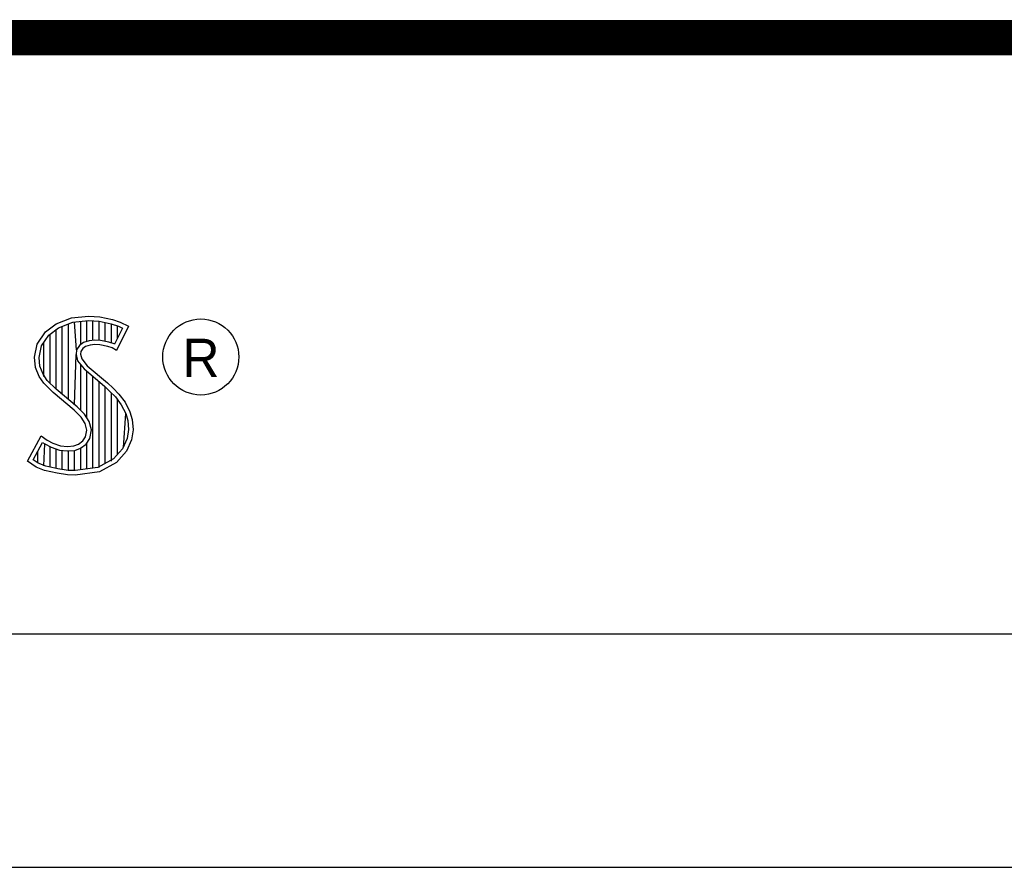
# Model space of a CAD drawing. Header units: inches. Extents: x 0.2 to 16.8, y 0.1 to 10.8.
# Tile 14 of 15: x 14.305 to 14.863, y 1.501 to 1.981. Entities that reach past the tile are written whole.
import ezdxf

# ---------------------------------------------------------------- set-up
doc = ezdxf.new("R2010")
doc.units = ezdxf.units.IN
doc.header["$LTSCALE"] = 0.935
doc.header["$MEASUREMENT"] = 0
doc.layers.get('0').update_dxf_attribs({"linetype": 'CONTINUOUS'})
doc.styles.get("Standard").update_dxf_attribs({"font": 'txt', "width": 0.8})
doc.styles.add('TEXTSTYLE_2', font='txt')

# ---------------------------------------------------------------- blocks, each defined once
blk = doc.blocks.new('*T25')
at = {"color": 0, "linetype": 'ByBlock', "lineweight": -2}
for p, q in [((0, 0), (3.6798, 0)), ((0, 0), (0, -1.824)), ((3.6798, 0), (3.6798, -1.824)), ((0, -0.469), (3.6798, -0.469)), ((0, -1.14), (3.6798, -1.14)), ((0.3688, -1.14), (0.3688, -1.684)), ((1.0808, -1.14), (1.0808, -1.684)), ((0, -1.38), (3.6798, -1.38)), ((0, -1.684), (3.6798, -1.684)), ((0.6998, -1.684), (0.6998, -1.824)), ((2.6798, -1.684), (2.6798, -1.824)), ((0, -1.824), (3.6798, -1.824))]:
    blk.add_line(p, q, dxfattribs=at)
at = {"color": 7, "linetype": 'Continuous', "line_spacing_factor": 0.9}
for s, insert, char_height, width, attachment_point in [('PXIe-2532B\\P ', (1.8399, -0.8045), 0.15625, 3.5598, 5), ('08/01/2012 ', (2.3803, -1.532), 0.15625, 2.479, 5), ('1/1', (0.6398, -1.754), 0.1, 0.5798, 6), ('    1    1', (2.7398, -1.754), 0.1, 0.88, 4)]:
    blk.add_mtext(s, dxfattribs=dict(at, insert=insert, char_height=char_height, width=width, attachment_point=attachment_point))

msp = doc.modelspace()

# ---------------------------------------------------------------- linework, layer by layer
at = {"color": 2, "linetype": 'Continuous'}
for p, q in [((14.3194, 1.80385), (14.32555, 1.80834)), ((14.32555, 1.80834), (14.33424, 1.81179)), ((14.32678, 1.80611), (14.33486, 1.80932)), ((14.33245, 1.76552), (14.33245, 1.80836)), ((14.33424, 1.81179), (14.34384, 1.81284)), ((14.33486, 1.80932), (14.34389, 1.81031)), ((14.33704, 1.7936), (14.33593, 1.80943)), ((14.33941, 1.7967), (14.33941, 1.80981)), ((14.34288, 1.79844), (14.34288, 1.81019)), ((14.34384, 1.81284), (14.35029, 1.81239)), ((14.34389, 1.81031), (14.34994, 1.80988)), ((14.34636, 1.79907), (14.34636, 1.81013)), ((14.34983, 1.79906), (14.34983, 1.80989)), ((14.34994, 1.80988), (14.35666, 1.80845)), ((14.35029, 1.81239), (14.35734, 1.81089)), ((14.35331, 1.79848), (14.35331, 1.80917)), ((14.35666, 1.80845), (14.36074, 1.80705)), ((14.35678, 1.79763), (14.35678, 1.80841)), ((14.35734, 1.81089), (14.36169, 1.80939)), ((14.36169, 1.80939), (14.36649, 1.80715)), ((14.31475, 1.79695), (14.3194, 1.80385)), ((14.31713, 1.79596), (14.32125, 1.80207)), ((14.32125, 1.80207), (14.32678, 1.80611)), ((14.32203, 1.77481), (14.32203, 1.80264)), ((14.3255, 1.77133), (14.3255, 1.80518)), ((14.32898, 1.76843), (14.32898, 1.80699)), ((14.36307, 1.80596), (14.35857, 1.79697)), ((14.36649, 1.80715), (14.35959, 1.79335)), ((14.36026, 1.80033), (14.36026, 1.80721)), ((14.36074, 1.80705), (14.36307, 1.80596)), ((14.31325, 1.78946), (14.31475, 1.79695)), ((14.31855, 1.77853), (14.31855, 1.79807)), ((14.34106, 1.7979), (14.33867, 1.79617)), ((14.34424, 1.79884), (14.34106, 1.7979)), ((14.34474, 1.79635), (14.34219, 1.7956)), ((14.34737, 1.79919), (14.34424, 1.79884)), ((14.34744, 1.79665), (14.34474, 1.79635)), ((14.35061, 1.79902), (14.34737, 1.79919)), ((14.35029, 1.7965), (14.34744, 1.79665)), ((14.35479, 1.7956), (14.35029, 1.7965)), ((14.35542, 1.79805), (14.35061, 1.79902)), ((14.35826, 1.79717), (14.35542, 1.79805)), ((14.35857, 1.79697), (14.35826, 1.79717)), ((14.3158, 1.78934), (14.31713, 1.79596)), ((14.33593, 1.76261), (14.33679, 1.7911)), ((14.33704, 1.7936), (14.33679, 1.7911)), ((14.33679, 1.7911), (14.33761, 1.78743)), ((14.33867, 1.79617), (14.33704, 1.7936)), ((14.33949, 1.79275), (14.33934, 1.79125)), ((14.33934, 1.79125), (14.33994, 1.78856)), ((14.34054, 1.7944), (14.33949, 1.79275)), ((14.34219, 1.7956), (14.34054, 1.7944)), ((14.35719, 1.79485), (14.35479, 1.7956)), ((14.35959, 1.79335), (14.35719, 1.79485)), ((14.31385, 1.78376), (14.31325, 1.78946)), ((14.31633, 1.78435), (14.3158, 1.78934)), ((14.33761, 1.78743), (14.34129, 1.78287)), ((14.33941, 1.75939), (14.33941, 1.7852)), ((14.33994, 1.78856), (14.34309, 1.78466)), ((14.3158, 1.77866), (14.31385, 1.78376)), ((14.31805, 1.77985), (14.31633, 1.78435)), ((14.32044, 1.77639), (14.31805, 1.77985)), ((14.34129, 1.78287), (14.35294, 1.77319)), ((14.34288, 1.75517), (14.34288, 1.78155)), ((14.34309, 1.78466), (14.35464, 1.77506)), ((14.3185, 1.77476), (14.3158, 1.77866)), ((14.32375, 1.76952), (14.3185, 1.77476)), ((14.32545, 1.77138), (14.32044, 1.77639)), ((14.34636, 1.72661), (14.34636, 1.77866)), ((14.34983, 1.72707), (14.34983, 1.77577)), ((14.35464, 1.77506), (14.35779, 1.77192)), ((14.33574, 1.75947), (14.32375, 1.76952)), ((14.33745, 1.76134), (14.32545, 1.77138)), ((14.35294, 1.77319), (14.35598, 1.77015)), ((14.35331, 1.7293), (14.35331, 1.77282)), ((14.35598, 1.77015), (14.35902, 1.76697)), ((14.35678, 1.7306), (14.35678, 1.76931)), ((14.35779, 1.77192), (14.36094, 1.76862)), ((14.36094, 1.76862), (14.36454, 1.76397)), ((14.35902, 1.76697), (14.36239, 1.76262)), ((14.36026, 1.73444), (14.36026, 1.76537)), ((14.36454, 1.76397), (14.36724, 1.75857)), ((14.33964, 1.75557), (14.33574, 1.75947)), ((14.34163, 1.75716), (14.33745, 1.76134)), ((14.36239, 1.76262), (14.36489, 1.75763)), ((14.36373, 1.73828), (14.36489, 1.75763)), ((14.36489, 1.75763), (14.36609, 1.75375)), ((14.36724, 1.75857), (14.36859, 1.75423)), ((14.34189, 1.75198), (14.33964, 1.75557)), ((14.34423, 1.75301), (14.34163, 1.75716)), ((14.34294, 1.74823), (14.34189, 1.75198)), ((14.34554, 1.74833), (14.34423, 1.75301)), ((14.36609, 1.75375), (14.3665, 1.74848)), ((14.36859, 1.75423), (14.36904, 1.74838)), ((14.34219, 1.74448), (14.34294, 1.74823)), ((14.34458, 1.74353), (14.34554, 1.74833)), ((14.3665, 1.74848), (14.3657, 1.7434)), ((14.36904, 1.74838), (14.36814, 1.74268)), ((14.3092, 1.73054), (14.317, 1.74493)), ((14.31252, 1.73136), (14.31784, 1.74119)), ((14.317, 1.74493), (14.3203, 1.74253)), ((14.31784, 1.74119), (14.31898, 1.74036)), ((14.3203, 1.74253), (14.3236, 1.74088)), ((14.3236, 1.74088), (14.32795, 1.73938)), ((14.33814, 1.74028), (14.34069, 1.74208)), ((14.34069, 1.74208), (14.34219, 1.74448)), ((14.34257, 1.74031), (14.34458, 1.74353)), ((14.34288, 1.72615), (14.34288, 1.74053)), ((14.3657, 1.7434), (14.36314, 1.73763)), ((14.36814, 1.74268), (14.36529, 1.73624)), ((14.31508, 1.72959), (14.31508, 1.73608)), ((14.31855, 1.72796), (14.31898, 1.74036)), ((14.31898, 1.74036), (14.32261, 1.73855)), ((14.32203, 1.72722), (14.32203, 1.73875)), ((14.32261, 1.73855), (14.32738, 1.7369)), ((14.3255, 1.72642), (14.3255, 1.73755)), ((14.32738, 1.7369), (14.3318, 1.73639)), ((14.32795, 1.73938), (14.33185, 1.73893)), ((14.32898, 1.7259), (14.32898, 1.73672)), ((14.3318, 1.73639), (14.33602, 1.73675)), ((14.33185, 1.73893), (14.33544, 1.73923)), ((14.33245, 1.72538), (14.33245, 1.73632)), ((14.33544, 1.73923), (14.33814, 1.74028)), ((14.33593, 1.72524), (14.33593, 1.73671)), ((14.33602, 1.73675), (14.33935, 1.73804)), ((14.33935, 1.73804), (14.34257, 1.74031)), ((14.33941, 1.7257), (14.33941, 1.73806)), ((14.36314, 1.73763), (14.35799, 1.73194)), ((14.36529, 1.73624), (14.35959, 1.72994)), ((14.31415, 1.72724), (14.3092, 1.73054)), ((14.31534, 1.72949), (14.31252, 1.73136)), ((14.31969, 1.72772), (14.31534, 1.72949)), ((14.35799, 1.73194), (14.34918, 1.72698)), ((14.35959, 1.72994), (14.34999, 1.72454)), ((14.31895, 1.72529), (14.31415, 1.72724)), ((14.326, 1.72379), (14.31895, 1.72529)), ((14.32645, 1.72628), (14.31969, 1.72772)), ((14.332, 1.72289), (14.326, 1.72379)), ((14.33223, 1.72541), (14.32645, 1.72628)), ((14.33622, 1.72528), (14.33223, 1.72541)), ((14.34918, 1.72698), (14.33622, 1.72528)), ((14.34999, 1.72454), (14.33634, 1.72274)), ((14.33634, 1.72274), (14.332, 1.72289)), ((13.06532, 1.63288), (16.75003, 1.63288))]:
    msp.add_line(p, q, dxfattribs=at)
at = {"color": 7, "linetype": 'Continuous', "const_width": 0.02}
msp.add_lwpolyline([(11.47181, 1.97017), (16.75, 1.97072)], dxfattribs=at)
at = {"color": 2, "linetype": 'Continuous'}
msp.add_circle((14.40744, 1.78964), 0.02154, dxfattribs=at)

# ---------------------------------------------------------------- block references
msp.add_blockref('*T25', (13.06524, 1.96953))

# ---------------------------------------------------------------- texts
at = {"color": 2, "linetype": 'Continuous', "insert": (14.39705, 1.79998), "char_height": 0.02174, "width": 0.021738, "attachment_point": 1, "line_spacing_factor": 0.9, "style": 'TEXTSTYLE_2'}
msp.add_mtext('R', dxfattribs=at)

doc.saveas('drawing.dxf')
